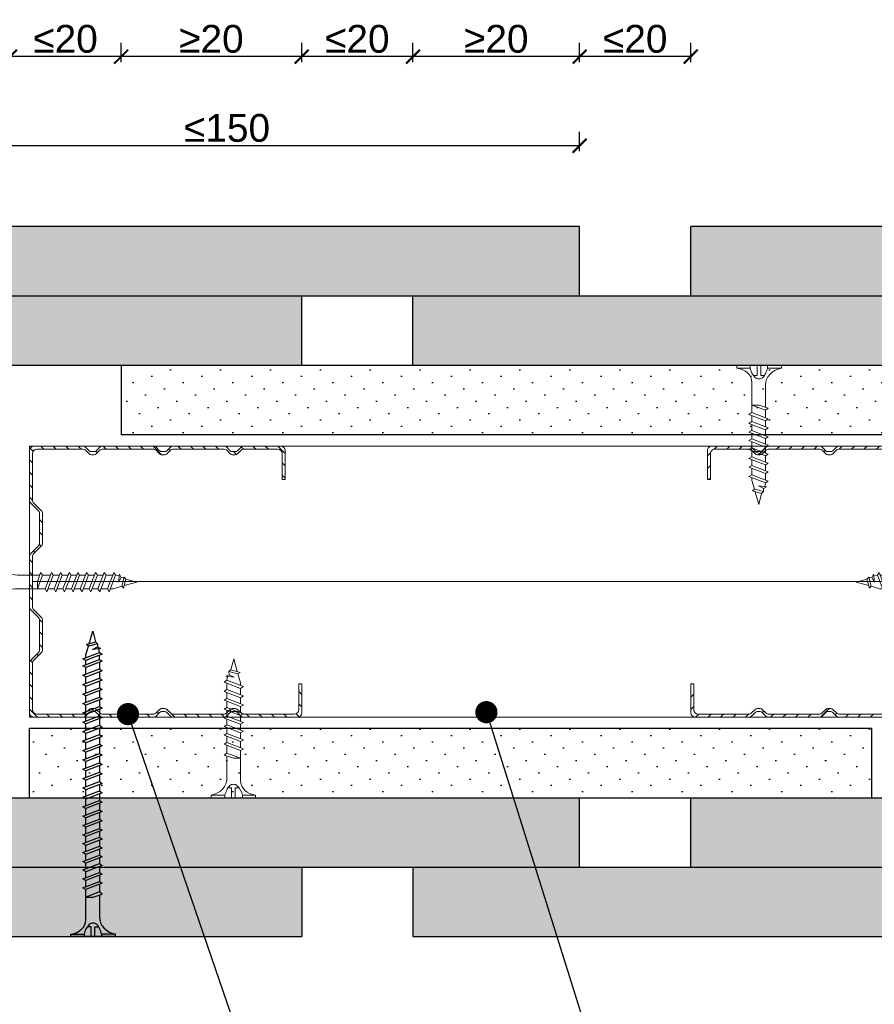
# Model space of a CAD drawing. Header units: millimetres. Extents: x 311 to 5395, y 1032 to 1644.
# Tile 7 of 30: x 1186 to 1340, y 1184 to 1361. Entities that reach past the tile are written whole.
import ezdxf
from ezdxf import colors
from ezdxf.entities.mleader import LeaderData, LeaderLine
from ezdxf.math import Vec2, Vec3

# ---------------------------------------------------------------- set-up
doc = ezdxf.new("R2010")
doc.units = ezdxf.units.MM
for name, color, linetype, lineweight in [('_ISOVER WELNA', 7, 'BATTING', 9), ('_RIGIPS AKCESORIA', 7, 'Continuous', 18), ('_RIGIPS G-K', 7, 'Continuous', 25), ('_RIGIPS PROFIL', 7, 'Continuous', 18), ('OPISY', 7, 'Continuous', 9), ('WYMIARY', 7, 'Continuous', 25)]:
    doc.layers.add(name, color=color, linetype=linetype, lineweight=lineweight)
doc.layers.add('_Rigips_Akcesoria', color=7, linetype='Continuous')
doc.styles.get("Standard").update_dxf_attribs({"font": 'arial.ttf'})
doc.linetypes.add('BATTING', pattern='A,0.00254,-2.54,[134,ltypeshp.shx,S=2.54,R=0,X=-2.54,Y=0],-5.08,[134,ltypeshp.shx,S=2.54,R=180,X=2.54,Y=0],-2.54', length=10.16254)
doc.dimstyles.new('ISO-25', dxfattribs={"dimtxt": 5, "dimasz": 2.5, "dimexe": 2.5, "dimexo": 0.625, "dimtad": 1, "dimtxsty": 'Standard', "dimblk": 'ARCHTICK', "dimcen": 2.5, "dimadec": 0, "dimazin": 0, "dimtfac": 1, "dimtmove": 0, "dimatfit": 3, "dimfxl": 1, "dimfxlon": 1, "dimarcsym": 0})
pattern_1 = [(315, (-706.5313, -194.8424), (3.367596, 1.122532), [0, -3.175])]
pattern_2 = [(315, (-706.5313, -196.6424), (3.367596, 1.122532), [0, -3.175])]

# ---------------------------------------------------------------- blocks, each defined once
blk = doc.blocks.new('CW 50 ULTRASTIL')
h = blk.add_hatch()
h.set_pattern_fill('ANSI31', color=256, scale=0.5, style=0)
h.paths.add_polyline_path([(28.56, 40.65, -0.198912), (28.71, 41), (30.21, 42.51, 0.198912), (30.36, 42.86), (30.36, 48.45, 0.198912), (30.21, 48.8), (28.71, 50.31, -0.198912), (28.56, 50.66), (28.56, 59.85, -0.198912), (28.71, 60.2), (30.21, 61.71, 0.198912), (30.36, 62.06), (30.36, 67.65, 0.198912), (30.21, 68), (28.71, 69.51, -0.198912), (28.56, 69.86), (28.56, 78.31, -0.414214), (29.36, 79.11), (37.68, 79.11, -0.198912), (38.04, 78.96), (38.74, 78.25, 0.198912), (39.1, 78.11), (39.68, 78.11, 0.198912), (40.04, 78.25), (40.74, 78.96, -0.198912), (41.1, 79.11), (50.38, 79.11, -0.198912), (50.74, 78.96), (51.44, 78.25, 0.198912), (51.8, 78.11), (52.38, 78.11, 0.198912), (52.74, 78.25), (53.44, 78.96, -0.198912), (53.8, 79.11), (63.08, 79.11, -0.198912), (63.44, 78.96), (64.14, 78.25, 0.198912), (64.5, 78.11), (65.08, 78.11, 0.198912), (65.44, 78.25), (66.14, 78.96, -0.198912), (66.5, 79.11), (75.66, 79.11, -0.414214), (76.46, 78.31), (76.46, 73.66), (77.01, 73.66), (77.01, 78.86, 0.414214), (76.21, 79.66), (66.5, 79.66, 0.198912), (66.14, 79.51), (65.44, 78.8, -0.198912), (65.08, 78.66), (64.5, 78.66, -0.198912), (64.14, 78.8), (63.44, 79.51, 0.198912), (63.08, 79.66), (53.8, 79.66, 0.198912), (53.44, 79.51), (52.74, 78.8, -0.198912), (52.38, 78.66), (51.8, 78.66, -0.198912), (51.44, 78.8), (50.74, 79.51, 0.198912), (50.38, 79.66), (41.1, 79.66, 0.198912), (40.74, 79.51), (40.04, 78.8, -0.198912), (39.68, 78.66), (39.1, 78.66, -0.198912), (38.74, 78.8), (38.04, 79.51, 0.198912), (37.68, 79.66), (28.81, 79.66, 0.414214), (28.01, 78.86), (28.01, 69.86, 0.198912), (28.16, 69.51), (29.66, 68, -0.198912), (29.81, 67.65), (29.81, 62.06, -0.198912), (29.66, 61.71), (28.16, 60.2, 0.198912), (28.01, 59.85), (28.01, 50.66, 0.198912), (28.16, 50.31), (29.66, 48.8, -0.198912), (29.81, 48.45), (29.81, 42.86, -0.198912), (29.66, 42.51), (28.16, 41, 0.198912), (28.01, 40.65), (28.01, 31.66, 0.414214), (28.81, 30.86), (37.68, 30.86, 0.198912), (38.04, 31), (38.74, 31.71, -0.198912), (39.1, 31.86), (39.68, 31.86, -0.198912), (40.04, 31.71), (40.74, 31, 0.198912), (41.1, 30.86), (50.38, 30.86, 0.198912), (50.74, 31), (51.44, 31.71, -0.198912), (51.8, 31.86), (52.38, 31.86, -0.198912), (52.74, 31.71), (53.44, 31, 0.198912), (53.8, 30.86), (63.08, 30.86, 0.198912), (63.44, 31), (64.14, 31.71, -0.198912), (64.5, 31.86), (65.08, 31.86, -0.198912), (65.44, 31.71), (66.14, 31, 0.198912), (66.5, 30.86), (73.21, 30.86, 0.414214), (74.01, 31.66), (74.01, 36.86), (73.46, 36.86), (73.46, 32.21, -0.414214), (72.66, 31.41), (66.5, 31.41, -0.198912), (66.14, 31.55), (65.44, 32.26, 0.198912), (65.08, 32.41), (64.5, 32.41, 0.198912), (64.14, 32.26), (63.44, 31.55, -0.198912), (63.08, 31.41), (53.8, 31.41, -0.198912), (53.44, 31.55), (52.74, 32.26, 0.198912), (52.38, 32.41), (51.8, 32.41, 0.198912), (51.44, 32.26), (50.74, 31.55, -0.198912), (50.38, 31.41), (41.1, 31.41, -0.198912), (40.74, 31.55), (40.04, 32.26, 0.198912), (39.68, 32.41), (39.1, 32.41, 0.198912), (38.74, 32.26), (38.04, 31.55, -0.198912), (37.68, 31.41), (29.36, 31.41, -0.414214), (28.56, 32.21)])
at = {"layer": '_RIGIPS PROFIL'}
for p, q in [((28.01, 78.86), (28.01, 69.86)), ((28.56, 78.31), (28.56, 69.86)), ((37.68, 79.66), (28.81, 79.66)), ((37.68, 79.11), (29.36, 79.11)), ((38.04, 79.51), (38.74, 78.8)), ((38.04, 78.96), (38.74, 78.25)), ((39.68, 78.66), (39.1, 78.66)), ((39.68, 78.11), (39.1, 78.11)), ((40.74, 79.51), (40.04, 78.8)), ((40.74, 78.96), (40.04, 78.25)), ((50.38, 79.66), (41.1, 79.66)), ((50.38, 79.11), (41.1, 79.11)), ((50.74, 79.51), (51.44, 78.8)), ((50.74, 78.96), (51.44, 78.25)), ((52.38, 78.66), (51.8, 78.66)), ((52.38, 78.11), (51.8, 78.11)), ((53.44, 79.51), (52.74, 78.8)), ((53.44, 78.96), (52.74, 78.25)), ((53.8, 79.66), (63.08, 79.66)), ((53.8, 79.11), (63.08, 79.11)), ((63.44, 79.51), (64.14, 78.8)), ((63.44, 78.96), (64.14, 78.25)), ((65.08, 78.66), (64.5, 78.66)), ((65.08, 78.11), (64.5, 78.11)), ((66.14, 79.51), (65.44, 78.8)), ((66.14, 78.96), (65.44, 78.25)), ((76.21, 79.66), (66.5, 79.66)), ((75.66, 79.11), (66.5, 79.11)), ((76.46, 73.66), (76.46, 78.31)), ((77.01, 73.66), (77.01, 78.86)), ((76.46, 73.66), (77.01, 73.66)), ((29.66, 68), (28.16, 69.51)), ((30.21, 68), (28.71, 69.51)), ((29.81, 67.65), (29.81, 62.06)), ((30.36, 67.65), (30.36, 62.06)), ((29.66, 61.71), (28.16, 60.2)), ((30.21, 61.71), (28.71, 60.2)), ((28.01, 59.85), (28.01, 50.66)), ((28.56, 59.85), (28.56, 50.66)), ((29.66, 48.8), (28.16, 50.31)), ((30.21, 48.8), (28.71, 50.31)), ((29.81, 42.86), (29.81, 48.45)), ((30.36, 42.86), (30.36, 48.45)), ((29.66, 42.51), (28.16, 41)), ((30.21, 42.51), (28.71, 41)), ((28.01, 31.66), (28.01, 40.65)), ((28.56, 32.21), (28.56, 40.65)), ((73.46, 36.86), (73.46, 32.21)), ((73.46, 36.86), (74.01, 36.86)), ((74.01, 36.86), (74.01, 31.66)), ((38.04, 31.55), (38.74, 32.26)), ((39.68, 32.41), (39.1, 32.41)), ((40.74, 31.55), (40.04, 32.26)), ((50.74, 31.55), (51.44, 32.26)), ((52.38, 32.41), (51.8, 32.41)), ((53.44, 31.55), (52.74, 32.26)), ((63.44, 31.55), (64.14, 32.26)), ((65.08, 32.41), (64.5, 32.41)), ((66.14, 31.55), (65.44, 32.26)), ((37.68, 30.86), (28.81, 30.86)), ((37.68, 31.41), (29.36, 31.41)), ((38.04, 31), (38.74, 31.71)), ((39.68, 31.86), (39.1, 31.86)), ((40.74, 31), (40.04, 31.71)), ((50.38, 31.41), (41.1, 31.41)), ((50.38, 30.86), (41.1, 30.86)), ((50.74, 31), (51.44, 31.71)), ((52.38, 31.86), (51.8, 31.86)), ((53.44, 31), (52.74, 31.71)), ((53.8, 31.41), (63.08, 31.41)), ((53.8, 30.86), (63.08, 30.86)), ((63.44, 31), (64.14, 31.71)), ((65.08, 31.86), (64.5, 31.86)), ((66.14, 31), (65.44, 31.71)), ((72.66, 31.41), (66.5, 31.41)), ((73.21, 30.86), (66.5, 30.86))]:
    blk.add_line(p, q, dxfattribs=at)
for centre, radius, start, end in [((28.81, 78.86), 0.8, 90, 180), ((29.36, 78.31), 0.8, 90, 180), ((37.68, 79.16), 0.5, 45, 90), ((37.68, 78.61), 0.5, 45, 90), ((39.1, 79.16), 0.5, 225, 270), ((39.1, 78.61), 0.5, 225, 270), ((39.68, 79.16), 0.5, 270, 315), ((39.68, 78.61), 0.5, 270, 315), ((41.1, 79.16), 0.5, 90, 135), ((41.1, 78.61), 0.5, 90, 135), ((50.38, 79.16), 0.5, 45, 90), ((50.38, 78.61), 0.5, 45, 90), ((51.8, 79.16), 0.5, 225, 270), ((51.8, 78.61), 0.5, 225, 270), ((52.38, 79.16), 0.5, 270, 315), ((52.38, 78.61), 0.5, 270, 315), ((53.8, 79.16), 0.5, 90, 135), ((53.8, 78.61), 0.5, 90, 135), ((63.08, 79.16), 0.5, 45, 90), ((63.08, 78.61), 0.5, 45, 90), ((64.5, 79.16), 0.5, 225, 270), ((64.5, 78.61), 0.5, 225, 270), ((65.08, 79.16), 0.5, 270, 315), ((65.08, 78.61), 0.5, 270, 315), ((66.5, 79.16), 0.5, 90, 135), ((66.5, 78.61), 0.5, 90, 135), ((75.66, 78.31), 0.8, 0, 90), ((76.21, 78.86), 0.8, 0, 90), ((28.51, 69.86), 0.5, 180, 225), ((29.06, 69.86), 0.5, 180, 225), ((29.31, 67.65), 0.5, 0, 45), ((29.86, 67.65), 0.5, 0, 45), ((29.31, 62.06), 0.5, 315, 0), ((29.86, 62.06), 0.5, 315, 0), ((28.51, 59.85), 0.5, 135, 180), ((29.06, 59.85), 0.5, 135, 180), ((28.51, 50.66), 0.5, 180, 225), ((29.06, 50.66), 0.5, 180, 225), ((29.31, 48.45), 0.5, 0, 45), ((29.86, 48.45), 0.5, 0, 45), ((29.31, 42.86), 0.5, 315, 0), ((29.86, 42.86), 0.5, 315, 0), ((28.51, 40.65), 0.5, 135, 180), ((29.06, 40.65), 0.5, 135, 180), ((29.36, 32.21), 0.8, 180, 270), ((39.1, 31.91), 0.5, 90, 135), ((39.68, 31.91), 0.5, 45, 90), ((51.8, 31.91), 0.5, 90, 135), ((52.38, 31.91), 0.5, 45, 90), ((64.5, 31.91), 0.5, 90, 135), ((65.08, 31.91), 0.5, 45, 90), ((72.66, 32.21), 0.8, 270, 0), ((28.81, 31.66), 0.8, 180, 270), ((37.68, 31.91), 0.5, 270, 315), ((37.68, 31.36), 0.5, 270, 315), ((39.1, 31.36), 0.5, 90, 135), ((39.68, 31.36), 0.5, 45, 90), ((41.1, 31.91), 0.5, 225, 270), ((41.1, 31.36), 0.5, 225, 270), ((50.38, 31.91), 0.5, 270, 315), ((50.38, 31.36), 0.5, 270, 315), ((51.8, 31.36), 0.5, 90, 135), ((52.38, 31.36), 0.5, 45, 90), ((53.8, 31.91), 0.5, 225, 270), ((53.8, 31.36), 0.5, 225, 270), ((63.08, 31.91), 0.5, 270, 315), ((63.08, 31.36), 0.5, 270, 315), ((64.5, 31.36), 0.5, 90, 135), ((65.08, 31.36), 0.5, 45, 90), ((66.5, 31.91), 0.5, 225, 270), ((66.5, 31.36), 0.5, 225, 270), ((73.21, 31.66), 0.8, 270, 0)]:
    blk.add_arc(centre, radius, start, end, dxfattribs=at)
blk = doc.blocks.new('TN 25')
at = {"layer": '_RIGIPS AKCESORIA'}
for p, q in [((0, -0.84), (0, 7.16)), ((0, 7.16), (0.46, 7.16)), ((0.46, 7.16), (0.46, 4.78)), ((0.46, 4.78), (0, 4.78)), ((1.77, 3.5), (1.77, 4.2)), ((3.02, 4.46), (8.47, 4.46)), ((7.12, 4.46), (7.12, 3.18)), ((8.03, 2.01), (7.12, 4.46)), ((8.47, 4.46), (8.79, 5)), ((9.61, 1.51), (8.47, 4.46)), ((8.79, 5), (9.93, 2.01)), ((9, 4.46), (10.1, 4.46)), ((10.1, 4.46), (10.41, 5)), ((11.23, 1.51), (10.1, 4.46)), ((10.41, 5), (11.56, 2.01)), ((10.62, 4.46), (11.67, 4.46)), ((11.67, 4.46), (11.99, 5)), ((12.81, 1.51), (11.67, 4.46)), ((11.99, 5), (13.14, 2.01)), ((12.2, 4.46), (13.21, 4.46)), ((13.21, 4.46), (13.52, 5)), ((14.34, 1.51), (13.21, 4.46)), ((13.52, 5), (14.67, 2.01)), ((13.73, 4.46), (14.8, 4.46)), ((14.8, 4.46), (15.12, 5)), ((15.94, 1.51), (14.8, 4.46)), ((15.12, 5), (16.26, 2.01)), ((15.33, 4.46), (16.42, 4.46)), ((16.42, 4.46), (16.73, 5)), ((17.55, 1.51), (16.42, 4.46)), ((16.73, 5), (17.88, 2.01)), ((16.94, 4.46), (17.99, 4.46)), ((17.99, 4.46), (18.31, 5)), ((19.13, 1.51), (17.99, 4.46)), ((18.31, 5), (19.45, 2.01)), ((18.52, 4.46), (19.68, 4.46)), ((19.68, 4.46), (20, 5)), ((20.82, 1.51), (19.68, 4.46)), ((20, 5), (21.14, 2.01)), ((20.21, 4.46), (20.7, 4.46)), ((20.7, 4.46), (22.28, 3.98)), ((22.28, 3.98), (22.56, 4.37)), ((22.7, 2.36), (22.28, 3.98)), ((22.56, 4.37), (23.03, 2.71)), ((22.71, 3.85), (25, 3.24)), ((0, 3.5), (1.77, 3.5)), ((0, 2.83), (1.77, 2.83)), ((1.77, 2.83), (1.77, 2.18)), ((7.49, 2.01), (3.55, 2.01)), ((7.12, 3.18), (7.65, 1.53)), ((7.65, 1.53), (8.03, 2.01)), ((9.41, 2.01), (8.03, 2.01)), ((9.93, 2.01), (9.61, 1.51)), ((11.04, 2.01), (9.93, 2.01)), ((11.56, 2.01), (11.23, 1.51)), ((12.61, 2.01), (11.56, 2.01)), ((13.14, 2.01), (12.81, 1.51)), ((14.15, 2.01), (13.14, 2.01)), ((14.67, 2.01), (14.34, 1.51)), ((15.74, 2.01), (14.67, 2.01)), ((16.26, 2.01), (15.94, 1.51)), ((17.36, 2.01), (16.26, 2.01)), ((17.88, 2.01), (17.55, 1.51)), ((18.93, 2.01), (17.88, 2.01)), ((19.45, 2.01), (19.13, 1.51)), ((19.45, 2.01), (20.62, 2.01)), ((21.14, 2.01), (20.82, 1.51)), ((21.14, 2.01), (21.81, 2.12)), ((21.85, 1.83), (21.67, 3.28)), ((21.67, 3.28), (22.14, 2.4)), ((22.14, 2.4), (21.85, 1.83)), ((22.7, 2.36), (22.14, 2.4)), ((23.03, 2.71), (22.7, 2.36)), ((25, 3.24), (23.03, 2.71)), ((0.46, 1.64), (0, 1.64)), ((0.46, -0.84), (0.46, 1.64)), ((0, -0.84), (0.46, -0.84))]:
    blk.add_line(p, q, dxfattribs=at)
for centre, major_axis, ratio, start_param, end_param in [((3.09, 7.67), (0.17, 3.2), 0.826134, 1.773653, 3.180586), ((-0.04, 0.9), (0, 3.93), 0.848176, -0.720942, -0.151112), ((1.66, 3.18), (0, 0.895), 0.848176, -1.552777, -0.720942), ((3.37, -1.57), (0.28, 3.57), 0.832181, 0.035984, 1.430787), ((-2.73, 15.91), (0, 14.76), 0.848176, 3.399396, 3.475072), ((0.59, 4.62), (0, 2.81), 0.848176, 3.475072, 3.862535), ((1.66, 3.18), (0, 0.895), 0.848176, 3.862535, 4.730408)]:
    blk.add_ellipse(centre, major_axis=major_axis, ratio=ratio, start_param=start_param, end_param=end_param, dxfattribs=at)
blk = doc.blocks.new('TN 55')
at = {"layer": '_Rigips_Akcesoria'}
for p, q in [((0, -0.84), (0, 7.16)), ((0, 7.16), (0.46, 7.16)), ((0.46, 7.16), (0.46, 4.78)), ((0.46, 4.78), (0, 4.78)), ((1.77, 3.5), (1.77, 4.2)), ((3.02, 4.46), (8.47, 4.46)), ((7.12, 4.46), (7.12, 3.18)), ((8.03, 2.01), (7.12, 4.46)), ((8.47, 4.46), (8.79, 5)), ((9.61, 1.51), (8.47, 4.46)), ((8.79, 5), (9.93, 2.01)), ((9, 4.46), (10.1, 4.46)), ((10.1, 4.46), (10.41, 5)), ((11.23, 1.51), (10.1, 4.46)), ((10.41, 5), (11.56, 2.01)), ((10.62, 4.46), (11.67, 4.46)), ((11.67, 4.46), (11.99, 5)), ((12.81, 1.51), (11.67, 4.46)), ((11.99, 5), (13.14, 2.01)), ((12.2, 4.46), (13.21, 4.46)), ((13.21, 4.46), (13.52, 5)), ((14.34, 1.51), (13.21, 4.46)), ((13.52, 5), (14.67, 2.01)), ((13.73, 4.46), (14.8, 4.46)), ((14.8, 4.46), (15.12, 5)), ((15.94, 1.51), (14.8, 4.46)), ((15.12, 5), (16.26, 2.01)), ((15.33, 4.46), (16.42, 4.46)), ((16.42, 4.46), (16.73, 5)), ((17.55, 1.51), (16.42, 4.46)), ((16.73, 5), (17.88, 2.01)), ((16.94, 4.46), (17.99, 4.46)), ((17.99, 4.46), (18.31, 5)), ((19.13, 1.51), (17.99, 4.46)), ((18.31, 5), (19.45, 2.01)), ((18.52, 4.46), (19.68, 4.46)), ((19.68, 4.46), (20, 5)), ((20.82, 1.51), (19.68, 4.46)), ((20, 5), (21.14, 2.01)), ((20.21, 4.46), (21.37, 4.46)), ((21.37, 4.46), (21.69, 5)), ((22.51, 1.51), (21.37, 4.46)), ((21.69, 5), (22.83, 2.01)), ((21.9, 4.46), (23.06, 4.46)), ((23.06, 4.46), (23.38, 5)), ((24.2, 1.51), (23.06, 4.46)), ((23.38, 5), (24.52, 2.01)), ((23.59, 4.46), (24.75, 4.46)), ((24.75, 4.46), (25.07, 5)), ((25.89, 1.51), (24.75, 4.46)), ((25.07, 5), (26.21, 2.01)), ((25.28, 4.46), (26.44, 4.46)), ((26.44, 4.46), (26.76, 5)), ((27.58, 1.51), (26.44, 4.46)), ((26.76, 5), (27.9, 2.01)), ((26.96, 4.46), (28.13, 4.46)), ((28.13, 4.46), (28.45, 5)), ((29.27, 1.51), (28.13, 4.46)), ((28.45, 5), (29.59, 2.01)), ((28.65, 4.46), (29.82, 4.46)), ((29.82, 4.46), (30.14, 5)), ((30.96, 1.51), (29.82, 4.46)), ((30.14, 5), (31.28, 2.01)), ((30.34, 4.46), (31.51, 4.46)), ((31.51, 4.46), (31.83, 5)), ((32.65, 1.51), (31.51, 4.46)), ((31.83, 5), (32.97, 2.01)), ((32.03, 4.46), (33.2, 4.46)), ((33.2, 4.46), (33.52, 5)), ((34.34, 1.51), (33.2, 4.46)), ((33.52, 5), (34.66, 2.01)), ((33.72, 4.46), (34.89, 4.46)), ((34.89, 4.46), (35.21, 5)), ((36.03, 1.51), (34.89, 4.46)), ((35.21, 5), (36.35, 2.01)), ((35.41, 4.46), (36.58, 4.46)), ((36.58, 4.46), (36.9, 5)), ((37.72, 1.51), (36.58, 4.46)), ((36.9, 5), (38.04, 2.01)), ((37.1, 4.46), (38.27, 4.46)), ((38.27, 4.46), (38.59, 5)), ((39.41, 1.51), (38.27, 4.46)), ((38.59, 5), (39.73, 2.01)), ((38.79, 4.46), (39.96, 4.46)), ((39.96, 4.46), (40.28, 5)), ((41.1, 1.51), (39.96, 4.46)), ((40.28, 5), (41.42, 2.01)), ((40.48, 4.46), (41.65, 4.46)), ((41.65, 4.46), (41.97, 5)), ((42.79, 1.51), (41.65, 4.46)), ((41.97, 5), (43.11, 2.01)), ((42.17, 4.46), (43.34, 4.46)), ((43.34, 4.46), (43.66, 5)), ((44.48, 1.51), (43.34, 4.46)), ((43.66, 5), (44.8, 2.01)), ((43.86, 4.46), (45.03, 4.46)), ((45.03, 4.46), (45.35, 5)), ((46.17, 1.51), (45.03, 4.46)), ((45.35, 5), (46.49, 2.01)), ((45.55, 4.46), (46.72, 4.46)), ((46.72, 4.46), (47.04, 5)), ((47.86, 1.51), (46.72, 4.46)), ((47.04, 5), (48.18, 2.01)), ((47.24, 4.46), (48.41, 4.46)), ((48.41, 4.46), (48.73, 5)), ((49.55, 1.51), (48.41, 4.46)), ((48.73, 5), (49.87, 2.01)), ((48.93, 4.46), (49.68, 4.46)), ((49.68, 4.46), (50, 5)), ((50.82, 1.51), (49.68, 4.46)), ((50, 5), (51.14, 2.01)), ((50.21, 4.46), (50.7, 4.46)), ((50.7, 4.46), (52.28, 3.98)), ((52.28, 3.98), (52.56, 4.37)), ((52.7, 2.36), (52.28, 3.98)), ((52.56, 4.37), (53.03, 2.71)), ((52.71, 3.85), (55, 3.24)), ((0, 3.5), (1.77, 3.5)), ((0, 2.83), (1.77, 2.83)), ((1.77, 2.83), (1.77, 2.18)), ((7.49, 2.01), (3.55, 2.01)), ((7.12, 3.18), (7.65, 1.53)), ((7.65, 1.53), (8.03, 2.01)), ((9.41, 2.01), (8.03, 2.01)), ((9.93, 2.01), (9.61, 1.51)), ((11.04, 2.01), (9.93, 2.01)), ((11.56, 2.01), (11.23, 1.51)), ((12.61, 2.01), (11.56, 2.01)), ((13.14, 2.01), (12.81, 1.51)), ((14.15, 2.01), (13.14, 2.01)), ((14.67, 2.01), (14.34, 1.51)), ((15.74, 2.01), (14.67, 2.01)), ((16.26, 2.01), (15.94, 1.51)), ((17.36, 2.01), (16.26, 2.01)), ((17.88, 2.01), (17.55, 1.51)), ((18.93, 2.01), (17.88, 2.01)), ((19.45, 2.01), (19.13, 1.51)), ((20.62, 2.01), (19.45, 2.01)), ((21.14, 2.01), (20.82, 1.51)), ((22.31, 2.01), (21.14, 2.01)), ((22.83, 2.01), (22.51, 1.51)), ((24, 2.01), (22.83, 2.01)), ((24.52, 2.01), (24.2, 1.51)), ((25.69, 2.01), (24.52, 2.01)), ((26.21, 2.01), (25.89, 1.51)), ((27.38, 2.01), (26.21, 2.01)), ((27.9, 2.01), (27.58, 1.51)), ((29.07, 2.01), (27.9, 2.01)), ((29.59, 2.01), (29.27, 1.51)), ((30.76, 2.01), (29.59, 2.01)), ((31.28, 2.01), (30.96, 1.51)), ((32.45, 2.01), (31.28, 2.01)), ((32.97, 2.01), (32.65, 1.51)), ((34.14, 2.01), (32.97, 2.01)), ((34.66, 2.01), (34.34, 1.51)), ((35.83, 2.01), (34.66, 2.01)), ((36.35, 2.01), (36.03, 1.51)), ((37.52, 2.01), (36.35, 2.01)), ((38.04, 2.01), (37.72, 1.51)), ((39.21, 2.01), (38.04, 2.01)), ((39.73, 2.01), (39.41, 1.51)), ((40.9, 2.01), (39.73, 2.01)), ((41.42, 2.01), (41.1, 1.51)), ((42.59, 2.01), (41.42, 2.01)), ((43.11, 2.01), (42.79, 1.51)), ((44.28, 2.01), (43.11, 2.01)), ((44.8, 2.01), (44.48, 1.51)), ((45.97, 2.01), (44.8, 2.01)), ((46.49, 2.01), (46.17, 1.51)), ((47.66, 2.01), (46.49, 2.01)), ((48.18, 2.01), (47.86, 1.51)), ((49.35, 2.01), (48.18, 2.01)), ((49.87, 2.01), (49.55, 1.51)), ((49.87, 2.01), (50.62, 2.01)), ((51.14, 2.01), (50.82, 1.51)), ((51.14, 2.01), (51.81, 2.12)), ((51.85, 1.83), (51.67, 3.28)), ((51.67, 3.28), (52.14, 2.4)), ((52.14, 2.4), (51.85, 1.83)), ((52.7, 2.36), (52.14, 2.4)), ((53.03, 2.71), (52.7, 2.36)), ((55, 3.24), (53.03, 2.71)), ((0.46, 1.64), (0, 1.64)), ((0.46, -0.84), (0.46, 1.64)), ((0, -0.84), (0.46, -0.84))]:
    blk.add_line(p, q, dxfattribs=at)
for centre, major_axis, ratio, start_param, end_param in [((3.09, 7.67), (0.17, 3.2), 0.826134, 1.773653, 3.180586), ((-0.04, 0.9), (0, 3.93), 0.848176, -0.720942, -0.151112), ((1.66, 3.18), (0, 0.895), 0.848176, -1.552777, -0.720942), ((3.37, -1.57), (0.28, 3.57), 0.832181, 0.035984, 1.430787), ((-2.73, 15.91), (0, 14.76), 0.848176, 3.399396, 3.475072), ((0.59, 4.62), (0, 2.81), 0.848176, 3.475072, 3.862535), ((1.66, 3.18), (0, 0.895), 0.848176, 3.862535, 4.730408)]:
    blk.add_ellipse(centre, major_axis=major_axis, ratio=ratio, start_param=start_param, end_param=end_param, dxfattribs=at)
blk = doc.blocks.new('_ArchTick')
at = {"color": 0, "linetype": 'ByBlock', "const_width": 0.15}
blk.add_lwpolyline([(-0.5, -0.5), (0.5, 0.5)], dxfattribs=at)
blk = doc.blocks.new('*D50')
at = {"layer": 'Defpoints', "color": 0, "transparency": 16777216}
for p in [(1236.6, 1354.53), (1236.6, 1311.43), (1256.6, 1311.43)]:
    blk.add_point(p, dxfattribs=at)
at = {"layer": 'WYMIARY', "color": 0, "lineweight": -2, "transparency": 16777216}
for p, q in [((1236.6, 1353.53), (1236.6, 1357.03)), ((1256.6, 1353.53), (1256.6, 1357.03)), ((1256.6, 1354.53), (1236.6, 1354.53))]:
    blk.add_line(p, q, dxfattribs=at)
at = {"layer": 'WYMIARY', "color": 0, "lineweight": -2, "transparency": 16777216, "xscale": 2.5, "yscale": 2.5, "zscale": 2.5, "rotation": 180}
blk.add_blockref('_ArchTick', (1236.6, 1354.53), dxfattribs=at)
at = {"layer": 'WYMIARY', "color": 0, "lineweight": -2, "transparency": 16777216, "xscale": 2.5, "yscale": 2.5, "zscale": 2.5}
blk.add_blockref('_ArchTick', (1256.6, 1354.53), dxfattribs=at)
at = {"layer": 'WYMIARY', "color": 0, "transparency": 16777216, "insert": (1246.6, 1357.71), "char_height": 5, "attachment_point": 5}
blk.add_mtext('≤20', dxfattribs=at)
blk = doc.blocks.new('*D51')
at = {"layer": 'Defpoints', "color": 0, "transparency": 16777216}
for p in [(1256.6, 1354.53), (1256.6, 1311.43), (1286.6, 1311.43)]:
    blk.add_point(p, dxfattribs=at)
at = {"layer": 'WYMIARY', "color": 0, "lineweight": -2, "transparency": 16777216}
for p, q in [((1256.6, 1353.53), (1256.6, 1357.03)), ((1286.6, 1353.53), (1286.6, 1357.03)), ((1286.6, 1354.53), (1256.6, 1354.53))]:
    blk.add_line(p, q, dxfattribs=at)
at = {"layer": 'WYMIARY', "color": 0, "lineweight": -2, "transparency": 16777216, "xscale": 2.5, "yscale": 2.5, "zscale": 2.5, "rotation": 180}
blk.add_blockref('_ArchTick', (1256.6, 1354.53), dxfattribs=at)
at = {"layer": 'WYMIARY', "color": 0, "lineweight": -2, "transparency": 16777216, "xscale": 2.5, "yscale": 2.5, "zscale": 2.5}
blk.add_blockref('_ArchTick', (1286.6, 1354.53), dxfattribs=at)
at = {"layer": 'WYMIARY', "color": 0, "transparency": 16777216, "insert": (1271.6, 1357.71), "char_height": 5, "attachment_point": 5}
blk.add_mtext('≥20', dxfattribs=at)
blk = doc.blocks.new('*D52')
at = {"layer": 'Defpoints', "color": 0, "transparency": 16777216}
for p in [(1286.6, 1354.53), (1286.6, 1311.43), (1306.6, 1311.43)]:
    blk.add_point(p, dxfattribs=at)
at = {"layer": 'WYMIARY', "color": 0, "lineweight": -2, "transparency": 16777216}
for p, q in [((1286.6, 1353.53), (1286.6, 1357.03)), ((1306.6, 1353.53), (1306.6, 1357.03)), ((1306.6, 1354.53), (1286.6, 1354.53))]:
    blk.add_line(p, q, dxfattribs=at)
at = {"layer": 'WYMIARY', "color": 0, "lineweight": -2, "transparency": 16777216, "xscale": 2.5, "yscale": 2.5, "zscale": 2.5, "rotation": 180}
blk.add_blockref('_ArchTick', (1286.6, 1354.53), dxfattribs=at)
at = {"layer": 'WYMIARY', "color": 0, "lineweight": -2, "transparency": 16777216, "xscale": 2.5, "yscale": 2.5, "zscale": 2.5}
blk.add_blockref('_ArchTick', (1306.6, 1354.53), dxfattribs=at)
at = {"layer": 'WYMIARY', "color": 0, "transparency": 16777216, "insert": (1296.6, 1357.71), "char_height": 5, "attachment_point": 5}
blk.add_mtext('≤20', dxfattribs=at)
blk = doc.blocks.new('*D53')
at = {"layer": 'Defpoints', "color": 0, "transparency": 16777216}
for p in [(1204.1, 1354.53), (1236.6, 1311.43), (1204.1, 1298.93)]:
    blk.add_point(p, dxfattribs=at)
at = {"layer": 'WYMIARY', "color": 0, "lineweight": -2, "transparency": 16777216}
for p, q in [((1204.1, 1353.53), (1204.1, 1357.03)), ((1236.6, 1353.53), (1236.6, 1357.03)), ((1236.6, 1354.53), (1204.1, 1354.53))]:
    blk.add_line(p, q, dxfattribs=at)
at = {"layer": 'WYMIARY', "color": 0, "lineweight": -2, "transparency": 16777216, "xscale": 2.5, "yscale": 2.5, "zscale": 2.5, "rotation": 180}
blk.add_blockref('_ArchTick', (1204.1, 1354.53), dxfattribs=at)
at = {"layer": 'WYMIARY', "color": 0, "lineweight": -2, "transparency": 16777216, "xscale": 2.5, "yscale": 2.5, "zscale": 2.5}
blk.add_blockref('_ArchTick', (1236.6, 1354.53), dxfattribs=at)
at = {"layer": 'WYMIARY', "color": 0, "transparency": 16777216, "insert": (1220.35, 1357.71), "char_height": 5, "attachment_point": 5}
blk.add_mtext('≥20', dxfattribs=at)
blk = doc.blocks.new('*D54')
at = {"layer": 'Defpoints', "color": 0, "transparency": 16777216}
for p in [(1184.1, 1354.53), (1204.1, 1298.93), (1184.1, 1296.93)]:
    blk.add_point(p, dxfattribs=at)
at = {"layer": 'WYMIARY', "color": 0, "lineweight": -2, "transparency": 16777216}
for p, q in [((1184.1, 1353.53), (1184.1, 1357.03)), ((1204.1, 1353.53), (1204.1, 1357.03)), ((1204.1, 1354.53), (1184.1, 1354.53))]:
    blk.add_line(p, q, dxfattribs=at)
at = {"layer": 'WYMIARY', "color": 0, "lineweight": -2, "transparency": 16777216, "xscale": 2.5, "yscale": 2.5, "zscale": 2.5, "rotation": 180}
blk.add_blockref('_ArchTick', (1184.1, 1354.53), dxfattribs=at)
at = {"layer": 'WYMIARY', "color": 0, "lineweight": -2, "transparency": 16777216, "xscale": 2.5, "yscale": 2.5, "zscale": 2.5}
blk.add_blockref('_ArchTick', (1204.1, 1354.53), dxfattribs=at)
at = {"layer": 'WYMIARY', "color": 0, "transparency": 16777216, "insert": (1194.1, 1357.71), "char_height": 5, "attachment_point": 5}
blk.add_mtext('≤20', dxfattribs=at)
blk = doc.blocks.new('_Dot')
at = {"color": 0, "linetype": 'ByBlock', "lineweight": -2}
blk.add_line((-0.5, 0), (-1, 0), dxfattribs=at)
at = {"color": 0, "linetype": 'ByBlock', "const_width": 0.5}
blk.add_lwpolyline([(-0.25, 0, 1), (0.25, 0, 1)], format="xyb", close=True, dxfattribs=at)
blk = doc.blocks.new('*D55')
at = {"layer": 'Defpoints', "color": 0, "transparency": 16777216}
for p in [(1159.72, 1338.49), (1286.6, 1323.93), (1159.72, 1296.43)]:
    blk.add_point(p, dxfattribs=at)
at = {"layer": 'WYMIARY', "color": 0, "lineweight": -2, "transparency": 16777216}
for p, q in [((1159.72, 1337.49), (1159.72, 1340.99)), ((1286.6, 1337.49), (1286.6, 1340.99)), ((1286.6, 1338.49), (1159.72, 1338.49))]:
    blk.add_line(p, q, dxfattribs=at)
at = {"layer": 'WYMIARY', "color": 0, "lineweight": -2, "transparency": 16777216, "xscale": 2.5, "yscale": 2.5, "zscale": 2.5, "rotation": 180}
blk.add_blockref('_ArchTick', (1159.72, 1338.49), dxfattribs=at)
at = {"layer": 'WYMIARY', "color": 0, "lineweight": -2, "transparency": 16777216, "xscale": 2.5, "yscale": 2.5, "zscale": 2.5}
blk.add_blockref('_ArchTick', (1286.6, 1338.49), dxfattribs=at)
at = {"layer": 'WYMIARY', "color": 0, "transparency": 16777216, "insert": (1223.16, 1341.67), "char_height": 5, "attachment_point": 5}
blk.add_mtext('≤150', dxfattribs=at)

msp = doc.modelspace()

# ---------------------------------------------------------------- hatches: boundary and pattern name
at = {"layer": '_RIGIPS G-K'}
h = msp.add_hatch(dxfattribs=at)
h.set_pattern_fill('DOTS', color=256, scale=2, angle=-45, style=0)
h.set_pattern_definition(pattern_1)
h.paths.add_polyline_path([(1286.597, 1323.933), (1063.744, 1323.933), (1063.744, 1311.433), (1286.597, 1311.433)])
h.paths.add_polyline_path([(1479.45, 1323.933), (1306.597, 1323.933), (1306.597, 1311.433), (1479.45, 1311.433)])
h = msp.add_hatch(dxfattribs=at)
h.set_pattern_fill('DOTS', color=256, scale=2, angle=-45, style=0)
h.set_pattern_definition(pattern_1)
h.paths.add_polyline_path([(1479.45, 1311.433), (1256.597, 1311.433), (1256.597, 1298.933), (1479.45, 1298.933)])
h.paths.add_polyline_path([(1236.597, 1311.433), (1063.744, 1311.433), (1063.744, 1298.933), (1236.597, 1298.933)])
h = msp.add_hatch(dxfattribs=at)
h.set_pattern_fill('DOTS', color=256, scale=2, angle=-45, style=0)
h.set_pattern_definition(pattern_1)
h.paths.add_polyline_path([(1355.597, 1298.933), (1204.097, 1298.933), (1204.097, 1286.433), (1355.597, 1286.433)])
h = msp.add_hatch(dxfattribs=at)
h.set_pattern_fill('DOTS', color=256, scale=2, angle=-45, style=0)
h.set_pattern_definition(pattern_2)
h.paths.add_polyline_path([(1339.097, 1233.633), (1187.597, 1233.633), (1187.597, 1221.133), (1339.097, 1221.133)])
h = msp.add_hatch(dxfattribs=at)
h.set_pattern_fill('DOTS', color=256, scale=2, angle=-45, style=0)
h.set_pattern_definition(pattern_2)
h.paths.add_polyline_path([(1479.45, 1221.133), (1306.597, 1221.133), (1306.597, 1208.633), (1479.45, 1208.633)])
h.paths.add_polyline_path([(1286.597, 1221.133), (1063.744, 1221.133), (1063.744, 1208.633), (1286.597, 1208.633)])
h = msp.add_hatch(dxfattribs=at)
h.set_pattern_fill('DOTS', color=256, scale=2, angle=-45, style=0)
h.set_pattern_definition(pattern_2)
h.paths.add_polyline_path([(1236.597, 1208.633), (1063.744, 1208.633), (1063.744, 1196.133), (1236.597, 1196.133)])
h.paths.add_polyline_path([(1479.45, 1208.633), (1256.597, 1208.633), (1256.597, 1196.133), (1479.45, 1196.133)])

# ---------------------------------------------------------------- linework, layer by layer
at = {"layer": '_ISOVER WELNA', "ltscale": 2.4}
msp.add_line((1355.047, 1260.033), (1188.147, 1260.033), dxfattribs=at)
at = {"layer": '_RIGIPS G-K'}
for p, q in [((1286.597, 1323.933), (1063.744, 1323.933)), ((1286.597, 1311.433), (1286.597, 1323.933)), ((1479.45, 1323.933), (1306.597, 1323.933)), ((1306.597, 1311.433), (1306.597, 1323.933)), ((1479.45, 1311.433), (1063.744, 1311.433)), ((1236.597, 1298.933), (1236.597, 1311.433)), ((1256.597, 1298.933), (1256.597, 1311.433)), ((1479.45, 1298.933), (1063.744, 1298.933)), ((1204.097, 1298.933), (1204.097, 1286.433)), ((1355.597, 1286.433), (1204.097, 1286.433)), ((1187.597, 1233.633), (1339.097, 1233.633)), ((1187.597, 1221.133), (1187.597, 1233.633)), ((1339.097, 1233.633), (1339.097, 1221.133)), ((1063.744, 1221.133), (1479.45, 1221.133)), ((1286.597, 1208.633), (1286.597, 1221.133)), ((1306.597, 1208.633), (1306.597, 1221.133)), ((1063.744, 1208.633), (1479.45, 1208.633)), ((1236.597, 1208.633), (1236.597, 1196.133)), ((1256.597, 1208.633), (1256.597, 1196.133)), ((1063.744, 1196.133), (1236.597, 1196.133)), ((1256.597, 1196.133), (1479.45, 1196.133))]:
    msp.add_line(p, q, dxfattribs=at)
at = {"layer": '_RIGIPS PROFIL'}
for p, q in [((1187.597, 1284.433), (1355.597, 1284.433)), ((1187.597, 1235.633), (1187.597, 1284.433)), ((1187.597, 1235.633), (1355.597, 1235.633))]:
    msp.add_line(p, q, dxfattribs=at)

# ---------------------------------------------------------------- block references
at = {"rotation": 90}
msp.add_blockref('TN 55', (1202.221, 1196.133), dxfattribs=at)
at = {"layer": '_RIGIPS AKCESORIA', "xscale": -1}
for p, rotation in [((1322.06, 1298.933), 90), ((1181.938, 1263.198), 180), ((1221.134, 1221.133), 270)]:
    msp.add_blockref('TN 25', p, dxfattribs=dict(at, rotation=rotation))
at = {"layer": '_RIGIPS AKCESORIA', "rotation": 180}
msp.add_blockref('TN 25', (1361.327, 1263.198), dxfattribs=at)
at = {"layer": '_RIGIPS PROFIL', "xscale": -1, "rotation": 180}
msp.add_blockref('CW 50 ULTRASTIL', (1159.587, 1315.29), dxfattribs=at)
at = {"layer": '_RIGIPS PROFIL', "rotation": 180}
msp.add_blockref('CW 50 ULTRASTIL', (1383.607, 1315.29), dxfattribs=at)

# ---------------------------------------------------------------- dimensions: what is measured, and where the dimension line sits
at = {"layer": 'WYMIARY'}
for base, p1, p2, text, picture, middle in [((1184.097, 1354.532), (1204.097, 1298.933), (1184.097, 1296.933), '≤20', '*D54', (1194.097, 1357.71)), ((1236.597, 1354.532), (1256.597, 1311.433), (1236.597, 1311.433), '≤20', '*D50', (1246.597, 1357.71)), ((1286.597, 1354.532), (1306.597, 1311.433), (1286.597, 1311.433), '≤20', '*D52', (1296.597, 1357.71)), ((1159.724, 1338.488), (1286.597, 1323.933), (1159.724, 1296.433), '≤150', '*D55', (1223.161, 1341.666))]:
    dim = msp.add_linear_dim(base=base, p1=p1, p2=p2, text=text, dimstyle='ISO-25', dxfattribs=at)
    dim.commit()
    dim.dimension.update_dxf_attribs({"geometry": picture, "text_midpoint": middle})
for base, p1, p2, picture, middle in [((1204.097, 1354.532), (1236.597, 1311.433), (1204.097, 1298.933), '*D53', (1220.347, 1357.71)), ((1256.597, 1354.532), (1286.597, 1311.433), (1256.597, 1311.433), '*D51', (1271.597, 1357.71))]:
    dim = msp.add_linear_dim(base=base, p1=p1, p2=p2, text='≥20', dimstyle='ISO-25', override={"dimtad": 3, "dimtmove": 2}, dxfattribs=at)
    dim.commit()
    dim.dimension.update_dxf_attribs({"geometry": picture, "text_midpoint": middle})

# ---------------------------------------------------------------- leaders
at = {"layer": 'OPISY'}
ml = msp.add_multileader_mtext('Standard', dxfattribs=at)
ml.set_content('5', color=256)
ml.set_leader_properties()
ml.set_arrow_properties(name='DOT')
ml.build(insert=Vec2(0, 0))
ctx = ml.context
ctx.base_point, ctx.char_height, ctx.landing_gap_size, ctx.plane_origin = Vec3(1250.487, 1151.224), 10, 4, Vec3(1057.899, 1007.564)
notes = []
notes.append((ctx, [(0, (1, 1, 0), (1234.487, 1151.224), (1, 0), 16, [(0, [(1205.327, 1236.183)], 0, [])])]))
ctx.mtext.insert, ctx.mtext.flow_direction = Vec3(1254.487, 1156.309), 5
ml = msp.add_multileader_mtext('Standard', dxfattribs=at)
ml.set_content('6', color=256)
ml.set_leader_properties()
ml.set_arrow_properties(name='DOT')
ml.build(insert=Vec2(0, 0))
ctx = ml.context
ctx.base_point, ctx.char_height, ctx.landing_gap_size, ctx.plane_origin = Vec3(1312.593, 1151.224), 10, 4, Vec3(1120.004, 1007.564)
notes.append((ctx, [(0, (1, 1, 0), (1296.593, 1151.224), (1, 0), 16, [(0, [(1269.821, 1236.529)], 0, [])])]))
ctx.mtext.insert, ctx.mtext.flow_direction = Vec3(1316.593, 1156.309), 5
for ctx, leaders in notes:
    for number, flags, end, landing, length, lines in leaders:
        leader = LeaderData()
        leader.index, (leader.has_last_leader_line, leader.has_dogleg_vector, leader.attachment_direction) = number, flags
        leader.last_leader_point, leader.dogleg_vector, leader.dogleg_length = Vec3(end), Vec3(landing), length
        for number, points, colour, breaks in lines:
            line = LeaderLine()
            line.index, line.vertices, line.color, line.breaks = number, Vec3.list(points), colors.encode_raw_color(colour), breaks
            leader.lines.append(line)
        ctx.leaders.append(leader)

doc.saveas('drawing.dxf')
